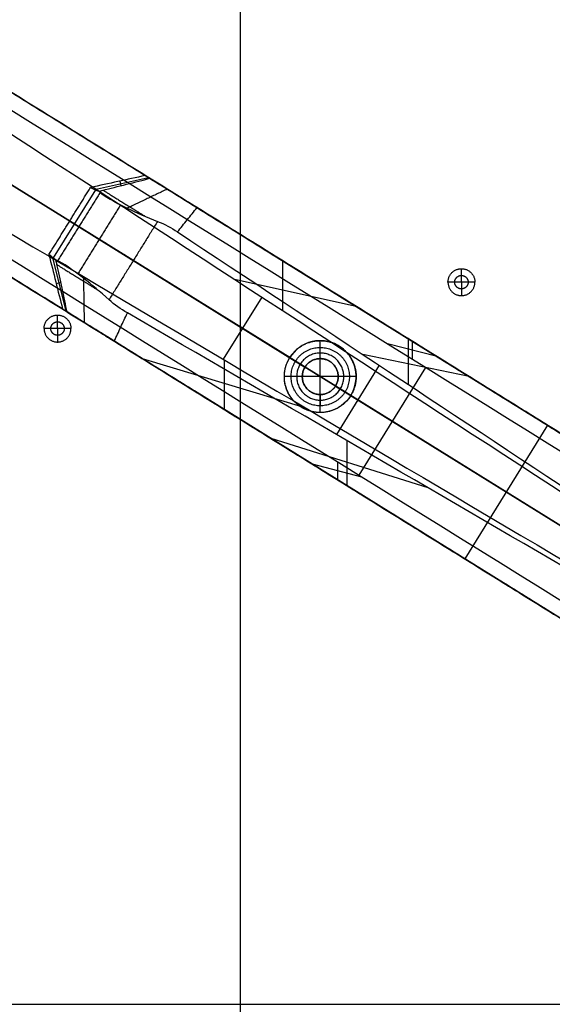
# Model space of a CAD drawing. Header units: millimetres. Extents: x 158 to 605, y -307 to 354.
# Tile 8 of 12: x 332 to 451, y 24 to 243. Entities that reach past the tile are written whole.
import ezdxf

# ---------------------------------------------------------------- set-up
doc = ezdxf.new("R2010")
doc.units = ezdxf.units.MM
doc.layers.add('Legs', color=7, linetype='Continuous', true_color=0x38b677)
doc.layers.add('Tabletop', color=7, linetype='Continuous', true_color=0xffa000)

msp = doc.modelspace()

# ---------------------------------------------------------------- linework, layer by layer
at = {"layer": 'Legs'}
for p, q in [((265.76, 246.41, -1653.5), (498.13, 102.26, -1619.63)), ((564.73, 60.95, -1678.49), (265.9, 246.32, -1678.44)), ((348.99, 205.26, -1100.73), (361.03, 207.9, -1100.73)), ((354.58, 207.11, -1097.12), (354.81, 206.08, -1103.42)), ((349.17, 205.18, -1101.42), (339.75, 190, -1101.42)), ((345.47, 196.96, -1105.73), (343.45, 198.22, -1097.12)), ((343.45, 198.22, -1097.12), (395.88, 165.69, -1097.12)), ((339.6, 190.13, -1100.71), (342.58, 178.16, -1100.71)), ((392.48, 167.8, -1125.06), (357.62, 189.43, -1118.32)), ((389.69, 190.13, -1646.17), (555.82, 87.07, -1646.17)), ((390.91, 178.19, -1635.87), (390.91, 189.37, -1646.02)), ((341.46, 184.53, -1103.41), (340.44, 184.27, -1097.12)), ((407.31, 179.19, -1644.04), (380.18, 185.17, -1637.46)), ((386.23, 181.24, -1636.57), (377.66, 167.43, -1636.57)), ((399.28, 167.58, -1119.12), (399.28, 171.58, -1119.12)), ((418.9, 172.01, -1119.8), (418.9, 161.83, -1129.26)), ((419.75, 171.48, -1675.09), (419.75, 167.51, -1678.46)), ((425.31, 168.03, -1675.09), (414.3, 170.89, -1678.46)), ((421.69, 170.28, -1642.31), (421.69, 170.28, -1675.09)), ((395.91, 156.64, -1633.94), (359.7, 167.54, -1647.56)), ((377.93, 156.24, -1645.36), (377.93, 167.28, -1636.53)), ((432.46, 163.59, -1121.96), (408.76, 168.52, -1127.27)), ((412.43, 166.1, -1127.99), (402.87, 150.68, -1127.99)), ((422.76, 165.64, -1678.46), (407.87, 141.63, -1678.46)), ((395.28, 163.58, -1119.12), (391.28, 163.58, -1119.12)), ((407.28, 163.58, -1119.12), (403.28, 163.58, -1119.12)), ((537.37, 57.33, -1646.17), (371.24, 160.38, -1646.17)), ((402.68, 161.47, -1097.12), (471.83, 118.58, -1097.12)), ((399.28, 155.58, -1119.12), (399.28, 159.58, -1119.12)), ((457.68, 127.35, -1137.65), (406.08, 159.36, -1127.68)), ((449.95, 152.75, -1097.12), (431.49, 123, -1097.12)), ((423.32, 138.79, -1131.87), (388.31, 149.8, -1117.87)), ((405.19, 149.34, -1128.43), (405.19, 139.33, -1120.56)), ((408.58, 141.19, -1678.46), (397.57, 144.05, -1675.09)), ((403.1, 144.58, -1678.46), (403.1, 140.62, -1675.09)), ((403.24, 140.53, -1642.31), (403.24, 140.53, -1675.09)), ((439.06, 118.31, -1097.12), (439.06, 118.31, -1125.95)), ((530.79, 61.41, -1126.86), (444.76, 114.78, -1126.86))]:
    msp.add_line(p, q, dxfattribs=at)
for points, degree in [([(278.31, 259.22, -1659.61), (393.08, 188.02, -1645.76), (507.86, 116.82, -1631.92)], 2), ([(562.33, 83.03, -1675.09), (420.63, 170.93, -1675.09), (278.93, 258.84, -1675.09)], 2), ([(277.17, 255.99, -1678.44), (371.65, 197.36, -1678.45), (466.12, 138.73, -1678.47), (560.6, 80.11, -1678.49)], 3), ([(500.22, 107.12, -1619.72), (424.92, 156.08, -1630.85), (349.62, 205.04, -1641.97), (274.33, 254, -1653.1)], 3), ([(262.77, 235.37, -1653.1), (340.08, 189.65, -1641.97), (417.39, 143.94, -1630.85), (494.71, 98.23, -1619.72)], 3), ([(545.73, 56.14, -1678.49), (451.23, 114.74, -1678.47), (356.74, 173.33, -1678.45), (262.24, 231.93, -1678.44)], 3), ([(489.41, 87.08, -1631.92), (374.63, 158.28, -1645.76), (259.86, 229.48, -1659.61)], 2), ([(260.47, 229.1, -1675.09), (402.18, 141.19, -1675.09), (543.88, 53.29, -1675.09)], 2), ([(360.3, 208.36, -1097.12), (356.22, 207.46, -1097.12), (352.15, 206.57, -1097.12), (348.07, 205.67, -1097.12)], 3), ([(361.32, 207.73, -1102.14), (360.81, 208.04, -1099.63), (360.3, 208.36, -1097.12)], 2), ([(360.3, 208.36, -1097.12), (446.23, 155.05, -1097.12), (532.15, 101.75, -1097.12)], 2), ([(338.82, 190.76, -1097.12), (343.45, 198.22, -1097.12), (348.07, 205.67, -1097.12)], 2), ([(350.2, 204.58, -1105.73), (345.47, 196.96, -1105.73), (340.75, 189.34, -1105.73)], 2), ([(348.07, 205.67, -1097.12), (348.69, 205.4, -1099.53), (349.3, 205.12, -1101.95), (349.92, 204.84, -1104.37)], 3), ([(349.92, 204.84, -1104.37), (350.02, 204.77, -1104.82), (350.11, 204.68, -1105.27), (350.2, 204.58, -1105.73)], 3), ([(365.19, 205.33, -1108.97), (360.73, 203.21, -1112.14), (356.28, 201.09, -1115.32)], 2), ([(354.8, 201.81, -1114.04), (350.04, 194.13, -1114.04), (345.27, 186.45, -1114.04)], 2), ([(470.52, 139.99, -1128.02), (421.17, 170.6, -1120.16), (371.82, 201.21, -1112.3)], 2), ([(363.02, 198.14, -1118.32), (357.62, 189.43, -1118.32), (352.21, 180.71, -1118.32)], 2), ([(363.02, 198.14, -1118.32), (364.61, 197.53, -1118.6), (366.08, 196.75, -1118.87), (367.48, 195.79, -1119.15)], 3), ([(367.48, 195.79, -1119.15), (398.84, 175.07, -1125.32), (430.21, 154.35, -1131.48), (461.58, 133.63, -1137.65)], 3), ([(340.39, 189.48, -1104.37), (339.87, 189.91, -1101.95), (339.34, 190.33, -1099.53), (338.82, 190.76, -1097.12)], 3), ([(338.82, 190.76, -1097.12), (339.83, 186.71, -1097.12), (340.84, 182.67, -1097.12), (341.85, 178.62, -1097.12)], 3), ([(340.75, 189.34, -1105.73), (340.62, 189.37, -1105.27), (340.5, 189.42, -1104.82), (340.39, 189.48, -1104.37)], 3), ([(346.74, 175.58, -1108.97), (346.66, 180.52, -1112.14), (346.58, 185.45, -1115.32)], 2), ([(356.3, 177.77, -1119.15), (354.81, 178.59, -1118.87), (353.46, 179.57, -1118.6), (352.21, 180.71, -1118.32)], 3), ([(513.7, 72.01, -1097.12), (427.78, 125.31, -1097.12), (341.85, 178.62, -1097.12)], 2), ([(341.85, 178.62, -1097.12), (342.36, 178.3, -1099.63), (342.87, 177.98, -1102.14)], 2), ([(453.79, 121.07, -1137.65), (421.29, 139.97, -1131.48), (388.79, 158.87, -1125.32), (356.3, 177.77, -1119.15)], 3), ([(353.37, 171.47, -1112.3), (402.72, 140.86, -1120.16), (452.07, 110.24, -1128.02)], 2), ([(403.5, 170.38, -1126.37), (403.5, 170.38, -1122.74), (403.5, 170.38, -1119.12)], 2), ([(392.48, 167.8, -1125.06), (392.48, 167.8, -1122.09), (392.48, 167.8, -1119.12)], 2), ([(401.39, 166.98, -1097.12), (401.39, 166.98, -1108.12), (401.39, 166.98, -1119.12)], 2), ([(395.88, 165.69, -1097.12), (395.88, 165.69, -1108.12), (395.88, 165.69, -1119.12)], 2), ([(397.17, 160.18, -1097.12), (397.17, 160.18, -1108.12), (397.17, 160.18, -1119.12)], 2), ([(402.68, 161.47, -1119.12), (402.68, 161.47, -1108.12), (402.68, 161.47, -1097.12)], 2), ([(406.08, 159.36, -1119.12), (406.08, 159.36, -1123.4), (406.08, 159.36, -1127.68)], 2), ([(395.07, 156.78, -1126.37), (395.07, 156.78, -1122.74), (395.07, 156.78, -1119.12)], 2)]:
    msp.add_open_spline(points, degree=degree, dxfattribs=at)
for points, knots in [([(349.92, 204.84, -1104.37), (350.24, 204.92, -1104.3), (350.56, 205, -1104.24), (352.36, 205.46, -1103.89), (354.23, 205.93, -1103.53), (357.97, 206.88, -1102.8), (359.83, 207.35, -1102.43), (361.32, 207.73, -1102.14)], [-11.967826, -11.967826, -11.967826, -11.967826, -10.806373, -10.806373, -5.402482, -5.402482, 0, 0, 0, 0]), ([(350.2, 204.58, -1105.73), (351.11, 203.77, -1109.62), (353.25, 202.54, -1113), (356.28, 201.09, -1115.32), (358.27, 200.14, -1116.85), (360.57, 199.13, -1117.87), (363.02, 198.14, -1118.32)], [0, 0, 0, 0, 12.344338, 12.344338, 12.344338, 20.419674, 20.419674, 20.419674, 20.419674]), ([(367.48, 195.79, -1119.15), (367.48, 195.79, -1119.15), (367.84, 196.25, -1118.58), (368.57, 197.15, -1117.43), (369.65, 198.5, -1115.72), (370.74, 199.86, -1114.01), (371.46, 200.76, -1112.87), (371.82, 201.21, -1112.3)], [0, 0, 0, 0, 0.00844, 2.444101, 4.879768, 7.31544, 9.75112, 9.75112, 9.75112, 9.75112]), ([(342.87, 177.98, -1102.14), (342.55, 179.48, -1102.43), (342.14, 181.36, -1102.8), (341.33, 185.13, -1103.53), (340.92, 187.01, -1103.89), (340.53, 188.83, -1104.24), (340.46, 189.16, -1104.3), (340.39, 189.48, -1104.37)], [-11.967826, -11.967826, -11.967826, -11.967826, -6.565345, -6.565345, -1.161453, -1.161453, 0, 0, 0, 0]), ([(352.21, 180.71, -1118.32), (350.24, 182.47, -1117.87), (348.31, 184.09, -1116.85), (346.58, 185.45, -1115.32), (343.94, 187.51, -1113), (341.88, 188.88, -1109.62), (340.75, 189.34, -1105.73)], [0, 0, 0, 0, 8.075336, 8.075336, 8.075336, 20.419674, 20.419674, 20.419674, 20.419674]), ([(353.37, 171.47, -1112.3), (353.62, 171.99, -1112.87), (354.1, 173.04, -1114.01), (354.83, 174.61, -1115.72), (355.56, 176.19, -1117.43), (356.05, 177.24, -1118.58), (356.29, 177.77, -1119.15), (356.3, 177.77, -1119.15)], [0, 0, 0, 0, 2.43568, 4.871352, 7.307019, 9.74268, 9.75112, 9.75112, 9.75112, 9.75112]), ([(406.08, 159.36, -1127.68), (407.2, 161.17, -1127.68), (407.55, 163.35, -1127.54), (407.07, 165.41, -1127.3), (406.83, 166.43, -1127.18), (406.39, 167.4, -1127.03), (405.16, 169.1, -1126.71), (404.39, 169.83, -1126.54), (402.61, 170.93, -1126.2), (401.62, 171.3, -1126.03), (399.55, 171.65, -1125.71), (398.48, 171.61, -1125.57), (397.46, 171.37, -1125.44), (395.4, 170.89, -1125.2), (393.61, 169.61, -1125.06), (392.48, 167.8, -1125.06)], [0, 0, 0, 0, 6.464538, 6.464538, 6.464538, 9.660971, 9.660971, 12.856766, 12.856766, 16.052562, 16.052562, 19.248995, 19.248995, 19.248995, 25.713533, 25.713533, 25.713533, 25.713533]), ([(406.08, 159.36, -1127.68), (404.96, 157.55, -1127.68), (403.17, 156.27, -1127.54), (401.11, 155.79, -1127.3), (400.08, 155.55, -1127.18), (399.02, 155.52, -1127.03), (396.95, 155.86, -1126.71), (395.96, 156.23, -1126.54), (394.17, 157.34, -1126.2), (393.4, 158.06, -1126.03), (392.17, 159.76, -1125.71), (391.73, 160.73, -1125.57), (391.49, 161.76, -1125.44), (391.01, 163.81, -1125.2), (391.36, 165.99, -1125.06), (392.48, 167.8, -1125.06)], [-25.713533, -25.713533, -25.713533, -25.713533, -19.248995, -19.248995, -19.248995, -16.052562, -16.052562, -12.856766, -12.856766, -9.660971, -9.660971, -6.464538, -6.464538, -6.464538, 0, 0, 0, 0])]:
    msp.add_open_spline(points, degree=3, knots=knots, dxfattribs=at)
for points, weights in [([(371.82, 201.21, -1112.3), (363.75, 206.22, -1111.26), (361.32, 207.73, -1102.14)], [1, 0.837146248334, 1]), ([(357.62, 189.43, -1118.32), (348.27, 195.22, -1116.39), (345.47, 196.96, -1105.73)], [1, 0.853162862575, 1]), ([(342.87, 177.98, -1102.14), (345.3, 176.48, -1111.26), (353.37, 171.47, -1112.3)], [1, 0.837146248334, 1])]:
    msp.add_rational_spline(points, weights, degree=2, dxfattribs=at)
for points, weights, knots in [([(350.88, 205.08, -1104.18), (352.51, 204.07, -1110.6), (356.87, 201.37, -1114.9), (358.38, 200.43, -1116.4), (360.12, 199.35, -1117.49)], [0.926028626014, 0.921923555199, 1, 0.971433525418, 0.953868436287], [-0.362408, -0.362408, -0.362408, 17.132786, 17.132786, 23.533897, 23.533897, 23.533897]), ([(340.6, 188.51, -1104.18), (342.23, 187.5, -1110.6), (346.59, 184.8, -1114.9), (348.1, 183.86, -1116.4), (349.84, 182.78, -1117.49)], [0.926028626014, 0.921923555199, 1, 0.971433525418, 0.953868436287], [-0.362408, -0.362408, -0.362408, 17.132786, 17.132786, 23.533897, 23.533897, 23.533897]), ([(392.48, 167.8, -1119.12), (396.7, 174.6, -1119.12), (403.5, 170.38, -1119.12), (410.3, 166.16, -1119.12), (406.08, 159.36, -1119.12)], [1, 0.707106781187, 1, 0.707106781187, 1], [-32, -32, -32, -16, -16, 0, 0, 0]), ([(406.08, 159.36, -1119.12), (401.86, 152.57, -1119.12), (395.07, 156.78, -1119.12), (388.27, 161, -1119.12), (392.48, 167.8, -1119.12)], [1, 0.707106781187, 1, 0.707106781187, 1], [-32, -32, -32, -16, -16, 0, 0, 0]), ([(395.88, 165.69, -1119.12), (397.99, 169.09, -1119.12), (401.39, 166.98, -1119.12), (404.79, 164.87, -1119.12), (402.68, 161.47, -1119.12)], [1, 0.707106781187, 1, 0.707106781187, 1], [0, 0, 0, 8, 8, 16, 16, 16]), ([(402.68, 161.47, -1097.12), (404.79, 164.87, -1097.12), (401.39, 166.98, -1097.12), (397.99, 169.09, -1097.12), (395.88, 165.69, -1097.12)], [1, 0.707106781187, 1, 0.707106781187, 1], [0, 0, 0, 8, 8, 16, 16, 16]), ([(402.68, 161.47, -1117.12), (404.79, 164.87, -1117.12), (401.39, 166.98, -1117.12), (397.99, 169.09, -1117.12), (395.88, 165.69, -1117.12)], [1, 0.707106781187, 1, 0.707106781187, 1], [0, 0, 0, 6.283185, 6.283185, 12.566371, 12.566371, 12.566371]), ([(402.68, 161.47, -1097.12), (400.57, 158.07, -1097.12), (397.17, 160.18, -1097.12), (393.77, 162.29, -1097.12), (395.88, 165.69, -1097.12)], [1, 0.707106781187, 1, 0.707106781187, 1], [-16, -16, -16, -8, -8, 0, 0, 0]), ([(395.88, 165.69, -1119.12), (393.77, 162.29, -1119.12), (397.17, 160.18, -1119.12), (400.57, 158.07, -1119.12), (402.68, 161.47, -1119.12)], [1, 0.707106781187, 1, 0.707106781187, 1], [-16, -16, -16, -8, -8, 0, 0, 0]), ([(395.88, 165.69, -1117.12), (393.77, 162.29, -1117.12), (397.17, 160.18, -1117.12), (400.57, 158.07, -1117.12), (402.68, 161.47, -1117.12)], [1, 0.707106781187, 1, 0.707106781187, 1], [12.566371, 12.566371, 12.566371, 18.849556, 18.849556, 25.132741, 25.132741, 25.132741])]:
    msp.add_rational_spline(points, weights, degree=2, knots=knots, dxfattribs=at)
at = {"layer": 'Tabletop'}
for p, q in [((381.49, -304.03, -1078.12), (381.49, 351.65, -1078.12)), ((381.49, -277.38, -1097.12), (381.49, 325, -1097.12)), ((399.28, 159.58, -1083.12), (399.28, 167.58, -1083.12)), ((403.28, 163.58, -1083.12), (395.28, 163.58, -1083.12)), ((157.74, 23.81, -1078.12), (605.43, 23.81, -1078.12))]:
    msp.add_line(p, q, dxfattribs=at)
for points, knots in [([(427.75, 184.61, -1097.12), (427.75, 187.61, -1097.12), (430.75, 187.61, -1097.12), (433.75, 187.61, -1097.12), (433.75, 184.61, -1097.12)], [9.424778, 9.424778, 9.424778, 14.137167, 14.137167, 18.849556, 18.849556, 18.849556]), ([(427.75, 184.61, -1097.12), (427.75, 181.61, -1097.12), (430.75, 181.61, -1097.12), (433.75, 181.61, -1097.12), (433.75, 184.61, -1097.12)], [-9.424778, -9.424778, -9.424778, -4.712389, -4.712389, 0, 0, 0]), ([(429.25, 184.61, -1096.37), (429.25, 186.11, -1096.37), (430.75, 186.11, -1096.37), (432.25, 186.11, -1096.37), (432.25, 184.61, -1096.37)], [9.424778, 9.424778, 9.424778, 14.137167, 14.137167, 18.849556, 18.849556, 18.849556]), ([(432.25, 184.61, -1096.37), (432.25, 183.11, -1096.37), (430.75, 183.11, -1096.37), (429.25, 183.11, -1096.37), (429.25, 184.61, -1096.37)], [0, 0, 0, 4.712389, 4.712389, 9.424778, 9.424778, 9.424778]), ([(337.73, 174.28, -1097.12), (337.73, 177.28, -1097.12), (340.73, 177.28, -1097.12), (343.73, 177.28, -1097.12), (343.73, 174.28, -1097.12)], [9.424778, 9.424778, 9.424778, 14.137167, 14.137167, 18.849556, 18.849556, 18.849556]), ([(339.23, 174.28, -1096.37), (339.23, 175.78, -1096.37), (340.73, 175.78, -1096.37), (342.23, 175.78, -1096.37), (342.23, 174.28, -1096.37)], [9.424778, 9.424778, 9.424778, 14.137167, 14.137167, 18.849556, 18.849556, 18.849556]), ([(337.73, 174.28, -1097.12), (337.73, 171.28, -1097.12), (340.73, 171.28, -1097.12), (343.73, 171.28, -1097.12), (343.73, 174.28, -1097.12)], [-9.424778, -9.424778, -9.424778, -4.712389, -4.712389, 0, 0, 0]), ([(342.23, 174.28, -1096.37), (342.23, 172.78, -1096.37), (340.73, 172.78, -1096.37), (339.23, 172.78, -1096.37), (339.23, 174.28, -1096.37)], [0, 0, 0, 4.712389, 4.712389, 9.424778, 9.424778, 9.424778]), ([(392.78, 163.58, -1097.12), (392.78, 170.08, -1097.12), (399.28, 170.08, -1097.12), (405.78, 170.08, -1097.12), (405.78, 163.58, -1097.12)], [-20.419836, -20.419836, -20.419836, -10.209918, -10.209918, 0, 0, 0]), ([(404.53, 163.58, -1095.87), (404.53, 168.83, -1095.87), (399.28, 168.83, -1095.87), (394.03, 168.83, -1095.87), (394.03, 163.58, -1095.87)], [0, 0, 0, 10.209918, 10.209918, 20.419836, 20.419836, 20.419836]), ([(403.28, 163.58, -1094.62), (403.28, 167.58, -1094.62), (399.28, 167.58, -1094.62), (395.28, 167.58, -1094.62), (395.28, 163.58, -1094.62)], [0, 0, 0, 10.209918, 10.209918, 20.419836, 20.419836, 20.419836]), ([(395.28, 163.58, -1083.12), (395.28, 167.58, -1083.12), (399.28, 167.58, -1083.12), (403.28, 167.58, -1083.12), (403.28, 163.58, -1083.12)], [-16, -16, -16, -8, -8, 0, 0, 0]), ([(395.28, 163.58, -1090.12), (395.28, 167.58, -1090.12), (399.28, 167.58, -1090.12), (403.28, 167.58, -1090.12), (403.28, 163.58, -1090.12)], [-12.566371, -12.566371, -12.566371, -6.283185, -6.283185, 0, 0, 0]), ([(405.78, 163.58, -1097.12), (405.78, 157.08, -1097.12), (399.28, 157.08, -1097.12), (392.78, 157.08, -1097.12), (392.78, 163.58, -1097.12)], [-40.839673, -40.839673, -40.839673, -30.629755, -30.629755, -20.419836, -20.419836, -20.419836]), ([(394.03, 163.58, -1095.87), (394.03, 158.33, -1095.87), (399.28, 158.33, -1095.87), (404.53, 158.33, -1095.87), (404.53, 163.58, -1095.87)], [20.419836, 20.419836, 20.419836, 30.629755, 30.629755, 40.839673, 40.839673, 40.839673]), ([(395.28, 163.58, -1083.12), (395.28, 159.58, -1083.12), (399.28, 159.58, -1083.12), (403.28, 159.58, -1083.12), (403.28, 163.58, -1083.12)], [0, 0, 0, 8, 8, 16, 16, 16]), ([(403.28, 163.58, -1094.62), (403.28, 159.58, -1094.62), (399.28, 159.58, -1094.62), (395.28, 159.58, -1094.62), (395.28, 163.58, -1094.62)], [0, 0, 0, 8, 8, 16, 16, 16]), ([(403.28, 163.58, -1090.12), (403.28, 159.58, -1090.12), (399.28, 159.58, -1090.12), (395.28, 159.58, -1090.12), (395.28, 163.58, -1090.12)], [-25.132741, -25.132741, -25.132741, -18.849556, -18.849556, -12.566371, -12.566371, -12.566371])]:
    msp.add_rational_spline(points, [1, 0.707106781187, 1, 0.707106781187, 1], degree=2, knots=knots, dxfattribs=at)
for points in [[(430.75, 184.61, -1095.62), (430.75, 186.11, -1096.37), (430.75, 187.61, -1097.12)], [(430.75, 184.61, -1095.62), (429.25, 184.61, -1096.37), (427.75, 184.61, -1097.12)], [(433.75, 184.61, -1097.12), (432.25, 184.61, -1096.37), (430.75, 184.61, -1095.62)], [(430.75, 184.61, -1095.62), (430.75, 183.11, -1096.37), (430.75, 181.61, -1097.12)], [(340.73, 174.28, -1095.62), (340.73, 175.78, -1096.37), (340.73, 177.28, -1097.12)], [(340.73, 174.28, -1095.62), (339.23, 174.28, -1096.37), (337.73, 174.28, -1097.12)], [(343.73, 174.28, -1097.12), (342.23, 174.28, -1096.37), (340.73, 174.28, -1095.62)], [(340.73, 174.28, -1095.62), (340.73, 172.78, -1096.37), (340.73, 171.28, -1097.12)], [(399.28, 167.58, -1094.62), (399.28, 168.83, -1095.87), (399.28, 170.08, -1097.12)], [(399.28, 167.58, -1094.62), (399.28, 167.58, -1088.87), (399.28, 167.58, -1083.12)], [(395.28, 163.58, -1094.62), (394.03, 163.58, -1095.87), (392.78, 163.58, -1097.12)], [(395.28, 163.58, -1094.62), (395.28, 163.58, -1088.87), (395.28, 163.58, -1083.12)], [(405.78, 163.58, -1097.12), (404.53, 163.58, -1095.87), (403.28, 163.58, -1094.62)], [(403.28, 163.58, -1083.12), (403.28, 163.58, -1088.87), (403.28, 163.58, -1094.62)], [(399.28, 159.58, -1094.62), (399.28, 159.58, -1088.87), (399.28, 159.58, -1083.12)], [(399.28, 159.58, -1094.62), (399.28, 158.33, -1095.87), (399.28, 157.08, -1097.12)]]:
    msp.add_open_spline(points, degree=2, dxfattribs=at)

doc.saveas('drawing.dxf')
